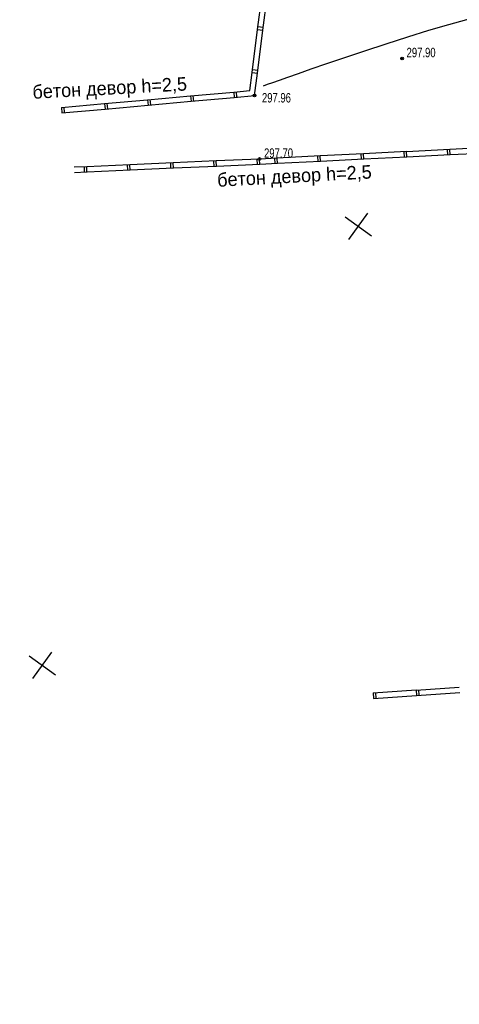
# Model space of a CAD drawing. Extents: x 2931 to 5026, y -2784 to 809.
# Tile 105 of 170: x 2965 to 3046, y -454 to -272. Entities that reach past the tile are written whole.
import ezdxf

# ---------------------------------------------------------------- set-up
doc = ezdxf.new("R2010")
doc.units = 0
doc.header["$MEASUREMENT"] = 0
doc.linetypes.add('CONTI', pattern=[0])
for name, color, linetype in [('(007) Здания', 7, 'Continuous'), ('GORIZDEFAULT', 32, 'CONTI'), ('PI_OTDEFAULT', 172, 'CONTI'), ('PI_TTDEFAULT', 5, 'CONTI'), ('SETKR', 2, 'CONTI'), ('SIT_LDEFAULT', 250, 'CONTI')]:
    doc.layers.add(name, color=color, linetype=linetype)
doc.layers.add('.', color=7, linetype='Continuous', lineweight=15)
doc.styles.add('P-131', font='txt')
doc.styles.add('SHRFT', font='TXT', dxfattribs={"width": 0.75})

# ---------------------------------------------------------------- blocks, each defined once
blk = doc.blocks.new('BL_333')
at = {"color": 0}
for p, q in [((0, -3), (0, 3)), ((-3, 0), (3, 0))]:
    blk.add_line(p, q, dxfattribs=at)
blk = doc.blocks.new('bstrtthtytt434')
at = {"layer": 'GORIZDEFAULT', "color": 32}
blk.add_lwpolyline([(3009.846798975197, 439.561415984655), (3010.584826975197, 439.828651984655), (3011.547795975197, 440.167309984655), (3012.787154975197, 440.614177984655), (3014.366864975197, 441.172224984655), (3016.306771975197, 441.851754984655), (3018.682593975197, 442.671919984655), (3021.542112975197, 443.6474449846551), (3024.877238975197, 444.784209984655), (3028.596832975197, 446.0248239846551), (3032.529611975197, 447.320680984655), (3036.536655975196, 448.599662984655), (3040.468741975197, 449.809498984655), (3044.162676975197, 450.895705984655), (3047.473661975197, 451.7780749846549), (3050.401697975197, 452.4566069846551), (3052.818859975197, 452.925357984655), (3054.797894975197, 453.267442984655), (3056.405670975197, 453.5578859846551), (3057.713480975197, 453.8437739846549), (3058.783769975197, 454.228066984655)], dxfattribs=at)
at = {"layer": 'PI_TTDEFAULT', "color": 0}
for centre in [(3035.487208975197, 444.6032699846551), (3008.202258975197, 437.740238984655), (3009.106289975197, 426.020612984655)]:
    blk.add_circle(centre, 0.25, dxfattribs=at)
for p in [(3035.487208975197, 444.6032699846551), (3008.202258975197, 437.740238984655), (3009.106289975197, 426.020612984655)]:
    blk.add_point(p, dxfattribs=at)
at = {"layer": 'SIT_LDEFAULT', "color": 250}
for p, q in [((3008.756648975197, 449.970064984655), (3009.776275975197, 457.906459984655)), ((3009.750720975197, 449.841141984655), (3010.770347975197, 457.7775369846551)), ((3007.737021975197, 442.033669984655), (3008.756648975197, 449.970064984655)), ((3008.731093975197, 441.904747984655), (3009.750720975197, 449.841141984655)), ((3008.756648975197, 449.970064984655), (3009.750720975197, 449.841141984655)), ((3009.815182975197, 450.338177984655), (3008.821110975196, 450.467100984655)), ((3008.795554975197, 442.401782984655), (3007.801482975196, 442.530705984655)), ((3007.312209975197, 438.6588319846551), (3007.750989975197, 442.035882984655)), ((3007.737021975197, 442.033669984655), (3008.731093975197, 441.904747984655)), ((3008.210348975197, 437.734360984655), (3008.745061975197, 441.906959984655)), ((3004.325893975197, 438.393462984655), (3007.312209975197, 438.6588319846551)), ((2980.423615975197, 436.254331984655), (2988.393738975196, 436.965416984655)), ((2988.385648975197, 436.9712949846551), (2996.355771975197, 437.6823789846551)), ((2988.385648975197, 436.9712949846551), (2988.478760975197, 435.9765929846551)), ((2988.980156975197, 436.020210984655), (2988.887043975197, 437.0149119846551)), ((2996.355771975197, 437.6823789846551), (3004.325893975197, 438.393462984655)), ((2996.355771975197, 437.6823789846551), (2996.448883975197, 436.687677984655)), ((2996.448883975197, 436.687677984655), (3004.419006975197, 437.398761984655)), ((2996.950278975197, 436.7312949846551), (2996.857166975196, 437.725995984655)), ((3004.325893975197, 438.393462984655), (3004.419006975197, 437.398761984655)), ((3004.419006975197, 437.398761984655), (3008.202258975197, 437.740238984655)), ((3004.920401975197, 437.4423789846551), (3004.827289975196, 438.4370799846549)), ((2972.453492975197, 435.543247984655), (2980.423615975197, 436.254331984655)), ((2972.453492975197, 435.543247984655), (2972.546604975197, 434.548546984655)), ((2972.546604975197, 434.548546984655), (2980.516727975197, 435.259630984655)), ((2973.048000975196, 434.592163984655), (2972.954888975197, 435.586864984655)), ((2980.423615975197, 436.254331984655), (2980.516727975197, 435.259630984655)), ((2980.516727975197, 435.259630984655), (2988.486850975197, 435.970715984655)), ((2981.018123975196, 435.3032489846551), (2980.925011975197, 436.297949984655)), ((2988.478760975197, 435.9765929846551), (2996.448883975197, 436.687677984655)), ((3044.323705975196, 427.775485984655), (3036.332848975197, 427.376122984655)), ((3043.825975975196, 427.753926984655), (3043.877184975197, 426.7525889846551)), ((3052.314563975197, 428.174848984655), (3044.323705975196, 427.775485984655)), ((3044.374914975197, 426.774147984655), (3044.323705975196, 427.775485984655)), ((3009.106289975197, 426.020612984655), (3001.116884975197, 425.657275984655)), ((3008.608559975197, 425.999053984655), (3008.651677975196, 425.003593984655)), ((3012.366152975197, 426.186122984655), (3009.106289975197, 426.020612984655)), ((3009.149407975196, 425.0251529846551), (3009.106289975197, 426.020612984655)), ((3011.868422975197, 426.164563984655), (3011.919630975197, 425.163225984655)), ((3020.357010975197, 426.5854869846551), (3012.366152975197, 426.186122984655)), ((3012.417360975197, 425.184784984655), (3012.366152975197, 426.186122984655)), ((3019.859280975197, 426.563927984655), (3019.910488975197, 425.562589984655)), ((3028.347868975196, 426.9848499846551), (3020.357010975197, 426.5854869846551)), ((3020.408218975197, 425.584148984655), (3020.357010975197, 426.5854869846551)), ((3028.399076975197, 425.983511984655), (3020.408218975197, 425.584148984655)), ((3027.850138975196, 426.963290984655), (3027.901346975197, 425.961952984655)), ((3036.338725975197, 427.3842129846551), (3028.347868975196, 426.9848499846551)), ((3028.399076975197, 425.983511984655), (3028.347868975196, 426.9848499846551)), ((3036.389934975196, 426.382874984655), (3028.399076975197, 425.983511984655)), ((3035.840995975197, 427.362653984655), (3035.892204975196, 426.361315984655)), ((3036.389934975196, 426.382874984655), (3036.338725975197, 427.3842129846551)), ((3044.374914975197, 426.774147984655), (3036.384056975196, 426.374784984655)), ((3051.684245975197, 427.137159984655), (3044.374914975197, 426.774147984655)), ((2977.138368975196, 424.5871109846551), (2974.799700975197, 424.481592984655)), ((2976.640638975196, 424.565551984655), (2976.683756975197, 423.5700919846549)), ((2977.181486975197, 423.591650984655), (2977.138368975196, 424.5871109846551)), ((2985.135863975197, 424.9445699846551), (2977.146458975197, 424.5812329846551)), ((2984.638133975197, 424.9230109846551), (2984.681251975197, 423.927550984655)), ((2993.119390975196, 425.2998169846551), (2985.129985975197, 424.9364799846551)), ((2985.178981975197, 423.949109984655), (2985.135863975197, 424.9445699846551)), ((2993.162508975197, 424.304356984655), (2985.173103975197, 423.941019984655)), ((2992.621660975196, 425.2782579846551), (2992.664778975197, 424.282797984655)), ((2993.162508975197, 424.304356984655), (2993.119390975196, 425.2998169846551)), ((3001.116884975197, 425.657275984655), (2993.127480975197, 425.293938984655)), ((3001.160002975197, 424.661815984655), (2993.170598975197, 424.298478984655)), ((3000.619154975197, 425.635716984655), (3000.662272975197, 424.640256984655)), ((3001.160002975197, 424.661815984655), (3001.116884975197, 425.657275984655)), ((3009.149407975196, 425.0251529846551), (3001.160002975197, 424.661815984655)), ((3012.417360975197, 425.184784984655), (3009.157497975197, 425.019274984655)), ((3020.408218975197, 425.584148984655), (3012.417360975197, 425.184784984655)), ((2977.181486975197, 423.591650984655), (2974.842818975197, 423.4861329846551)), ((2985.178981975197, 423.949109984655), (2977.189576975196, 423.585772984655)), ((3030.129117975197, 327.324405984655), (3038.103730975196, 327.871539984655)), ((3038.111820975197, 327.865661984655), (3046.086432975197, 328.412795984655)), ((3038.111820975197, 327.865661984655), (3038.176996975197, 326.8665369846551)), ((3038.672514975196, 326.9020639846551), (3038.607338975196, 327.9011889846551)), ((3030.129117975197, 327.324405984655), (3030.194293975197, 326.325280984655)), ((3030.194293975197, 326.325280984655), (3038.176996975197, 326.8665369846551)), ((3030.689811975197, 326.360807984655), (3030.624635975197, 327.359933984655)), ((3038.176996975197, 326.8665369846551), (3046.159699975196, 327.407791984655))]:
    blk.add_line(p, q, dxfattribs=at)
at = {"layer": 'SETKR', "color": 92, "rotation": 324.2135499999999}
for p in [(3027.385302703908, 413.5512273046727), (2968.908717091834, 332.4310133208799), (3050.028931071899, 273.9544287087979)]:
    blk.add_blockref('BL_333', p, dxfattribs=at)
at = {"layer": '(007) Здания', "style": 'P-131'}
for p in [(2967.152604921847, 437.1428999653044), (3001.341974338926, 420.8776751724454)]:
    blk.add_text('бетон девор h=2,5', height=2.499999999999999, rotation=3.112011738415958, dxfattribs=at).set_placement(p)
at = {"layer": 'PI_OTDEFAULT', "color": 0, "style": 'SHRFT', "width": 0.75}
for s, p in [('297.90', (3036.326277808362, 444.8266266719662)), ('297.96', (3009.557579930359, 436.4671243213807)), ('297.70', (3009.945358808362, 426.2439696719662))]:
    blk.add_text(s, height=1.75, dxfattribs=at).set_placement(p)

msp = doc.modelspace()

# ---------------------------------------------------------------- hatches: boundary and pattern name
at = {"layer": '.', "linetype": 'ByBlock', "lineweight": 50}
h = msp.add_hatch(dxfattribs=at)
h.set_pattern_fill('ANSI31', color=252)
h.set_pattern_definition([(45, (0, 1538.843632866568), (-0.08838834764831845, 0.08838834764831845), [])])
edge = h.paths.add_edge_path()
edge.add_line((3056.579508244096, -13.72810971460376), (3060.468574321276, -22.94088155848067))
edge.add_line((3060.468574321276, -22.94088155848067), (3091.428099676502, -9.871672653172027))
edge.add_arc((3092.594819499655, -12.63550420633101), 2.999999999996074, 59.08883293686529, 112.8864824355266, ccw=False)
edge.add_line((3094.135944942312, -10.06160980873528), (3125.421424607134, -28.79386577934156))
edge.add_arc((3123.880299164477, -31.36776017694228), 3.000000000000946, 6.846905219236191, 59.0888329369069, ccw=False)
edge.add_line((3126.858903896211, -31.0101097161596), (3145.92372928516, -189.7868633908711))
edge.add_line((3145.92372928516, -189.7868633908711), (3153.629677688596, -253.9639773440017))
edge.add_line((3153.629677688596, -253.9639773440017), (3155.627738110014, -291.0431588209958))
edge.add_line((3155.627738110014, -291.0431588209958), (3160.809987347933, -390.8336176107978))
edge.add_arc((3157.814024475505, -390.9892018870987), 2.999999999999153, -86.74722545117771, 2.9727744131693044, ccw=False)
edge.add_line((3157.984247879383, -393.9843686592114), (3050.375705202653, -400.1000522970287))
edge.add_line((3050.375705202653, -400.1000522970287), (3050.943116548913, -410.0839415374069))
edge.add_line((3050.943116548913, -410.0839415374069), (3313.191871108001, -395.2423217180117))
edge.add_line((3313.191871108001, -395.2423217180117), (3312.624459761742, -385.2584324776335))
edge.add_line((3312.624459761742, -385.2584324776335), (3173.95866141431, -393.0764996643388))
edge.add_arc((3173.788438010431, -390.0813328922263), 2.999999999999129, 182.972774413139, 273.2527745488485, ccw=False)
edge.add_line((3170.792475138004, -390.2369171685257), (3164.49681413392, -269.5578782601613))
edge.add_line((3164.49681413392, -269.5578782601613), (3163.4838931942, -250.9031565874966))
edge.add_line((3163.4838931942, -250.9031565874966), (3160.81852438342, -229.0071751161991))
edge.add_arc((3164.480270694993, -229.3400365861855), 3.67684413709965, 91.76941746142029, 174.8059522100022, ccw=False)
edge.add_line((3164.36673985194, -225.6649456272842), (3165.328204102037, -225.5721756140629))
edge.add_line((3165.328204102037, -225.5721756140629), (3157.302999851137, -143.7639337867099))
edge.add_arc((3156.299241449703, -137.2508763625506), 6.589950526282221, 187.8889569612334, 278.7611968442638, ccw=False)
edge.add_line((3149.771658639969, -138.1553710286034), (3140.934979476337, -64.3232824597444))
edge.add_line((3140.934979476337, -64.3232824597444), (3139.504408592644, -51.66150844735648))
edge.add_line((3139.504408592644, -51.66150844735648), (3136.203008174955, -24.94942472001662))
edge.add_arc((3133.224403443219, -25.3070751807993), 3.000000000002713, 6.84690521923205, 59.08883293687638)
edge.add_line((3134.765528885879, -22.73318078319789), (3099.87037971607, -1.839626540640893))
edge.add_arc((3101.693711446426, 0.8191406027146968), 3.223907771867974, 157.9186088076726, 235.5584146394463, ccw=False)
edge.add_line((3098.706274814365, 2.031082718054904), (3108.700353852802, 18.51741190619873))
edge.add_arc((3111.264605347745, 16.96029461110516), 3.00000000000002, 58.73218183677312, 148.732181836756, ccw=False)
edge.add_line((3112.821722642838, 19.524546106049), (3205.618491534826, -36.82540788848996))
edge.add_line((3205.618491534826, -36.82540788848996), (3207.292050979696, -37.73551597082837))
edge.add_line((3207.292050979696, -37.73551597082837), (3243.014474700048, -51.08095955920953))
edge.add_line((3243.014474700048, -51.08095955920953), (3266.942729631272, -59.95543376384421))
edge.add_line((3266.942729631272, -59.95543376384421), (3413.241120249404, -148.0148327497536))
edge.add_line((3413.241120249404, -148.0148327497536), (3418.398145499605, -139.4471556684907))
edge.add_line((3418.398145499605, -139.4471556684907), (3272.099754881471, -51.38775668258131))
edge.add_line((3272.099754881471, -51.38775668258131), (3270.420061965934, -50.57949861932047))
edge.add_line((3270.420061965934, -50.57949861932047), (3212.929790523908, -29.25759560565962))
edge.add_line((3212.929790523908, -29.25759560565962), (3210.80888251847, -28.27790290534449))
edge.add_line((3210.80888251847, -28.27790290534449), (3103.502412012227, 36.8829291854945))
edge.add_arc((3105.05952930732, 39.44718068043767), 2.999999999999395, 149.0720988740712, 238.7321818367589, ccw=False)
edge.add_line((3102.486085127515, 40.98905780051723), (3107.443599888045, 49.26331476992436))
edge.add_line((3107.443599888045, 49.26331476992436), (3098.865452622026, 54.4029051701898))
edge.add_line((3098.865452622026, 54.4029051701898), (3093.95672483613, 46.21007528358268))
edge.add_arc((3091.383280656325, 47.75195240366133), 2.999999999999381, 238.7321818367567, 329.07209887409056, ccw=False)
edge.add_line((3089.826163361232, 45.1877009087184), (3029.258160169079, 81.96704392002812))
edge.add_line((3029.258160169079, 81.96704392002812), (3024.067769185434, 73.41953893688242))
edge.add_line((3024.067769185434, 73.41953893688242), (3099.145714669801, 27.82917167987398))
edge.add_arc((3097.588597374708, 25.26492018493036), 2.999999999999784, -31.267816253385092, 58.732181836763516, ccw=False)
edge.add_line((3100.152848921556, 23.70780297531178), (3084.60404677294, -1.897871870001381))
edge.add_line((3084.60404677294, -1.897871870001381), (3056.579508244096, -13.72810971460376))

# ---------------------------------------------------------------- block references
at = {"linetype": 'ByBlock'}
msp.add_blockref('bstrtthtytt434', (0, -724.205374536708), dxfattribs=at)

doc.saveas('drawing.dxf')
